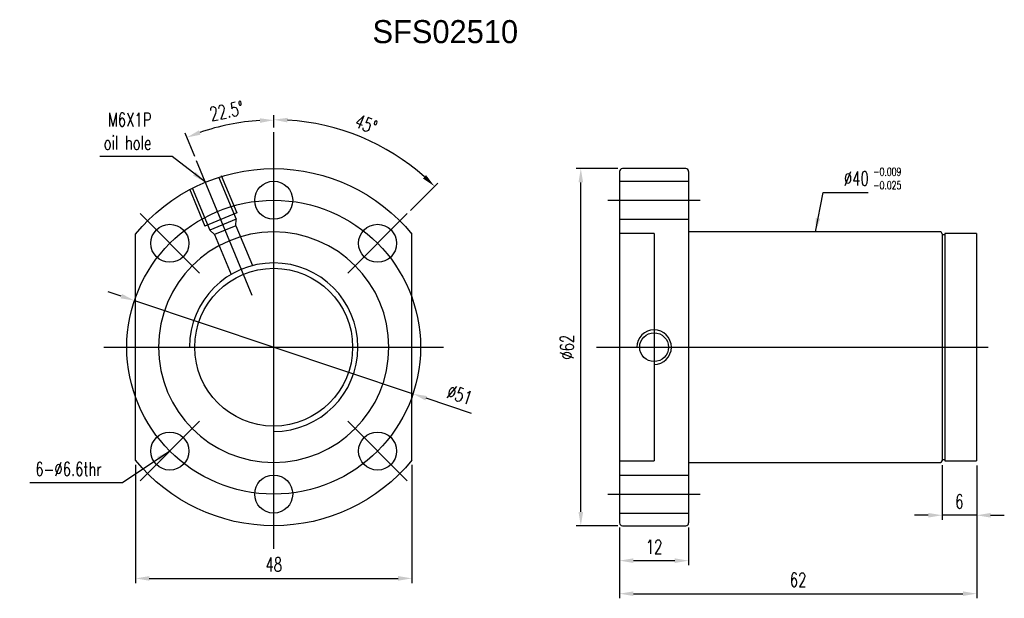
# Model space of a CAD drawing. Header units: inches. Extents: x 22 to 193, y 43 to 143.
import ezdxf
from ezdxf.lldxf.tags import DXFTag

# ---------------------------------------------------------------- set-up
doc = ezdxf.new("R2010")
doc.units = ezdxf.units.IN
doc.header["$LTSCALE"] = 3
doc.header["$MEASUREMENT"] = 0
for name, color, linetype in [('CL', 1, 'CENTER'), ('DIM', 4, 'Continuous'), ('HID', 2, 'DASHED'), ('OUT', 3, 'Continuous')]:
    doc.layers.add(name, color=color, linetype=linetype)
doc.styles.add('DIM-7', font='SIMPLEX.shx', dxfattribs={"width": 0.7, "bigfont": 'chineset.shx'})
tags = doc.linetypes.add('CENTER', pattern=[2, 1.25, -0.25, 0.25, -0.25]).pattern_tags.tags
tags[10:11] = [DXFTag(74, 4), DXFTag(75, 0), DXFTag(340, '0'), DXFTag(46, 0.0), DXFTag(50, 0.0), DXFTag(44, 0.0), DXFTag(45, 0.0)]
tags[8:9] = [DXFTag(74, 4), DXFTag(75, 0), DXFTag(340, '0'), DXFTag(46, 0.0), DXFTag(50, 0.0), DXFTag(44, 0.0), DXFTag(45, 0.0)]
tags[6:7] = [DXFTag(74, 4), DXFTag(75, 0), DXFTag(340, '0'), DXFTag(46, 0.0), DXFTag(50, 0.0), DXFTag(44, 0.0), DXFTag(45, 0.0)]
tags[4:5] = [DXFTag(74, 4), DXFTag(75, 0), DXFTag(340, '0'), DXFTag(46, 0.0), DXFTag(50, 0.0), DXFTag(44, 0.0), DXFTag(45, 0.0)]
tags = doc.linetypes.add('DASHED', pattern=[0.75, 0.5, -0.25]).pattern_tags.tags
tags[6:7] = [DXFTag(74, 4), DXFTag(75, 0), DXFTag(340, '0'), DXFTag(46, 0.0), DXFTag(50, 0.0), DXFTag(44, 0.0), DXFTag(45, 0.0)]
tags[4:5] = [DXFTag(74, 4), DXFTag(75, 0), DXFTag(340, '0'), DXFTag(46, 0.0), DXFTag(50, 0.0), DXFTag(44, 0.0), DXFTag(45, 0.0)]
doc.dimstyles.new('CNS', dxfattribs={"dimscale": 0.5, "dimtxt": 3, "dimasz": 3, "dimexe": 1, "dimexo": 1, "dimgap": 1.5, "dimtad": 1, "dimdsep": 46, "dimtxsty": 'DIM-7', "dimcen": 0.09, "dimclrd": 4, "dimclre": 4, "dimclrt": 4, "dimadec": 0, "dimazin": 2, "dimtfac": 1, "dimtmove": 0, "dimatfit": 3, "dimfxl": 1, "dimtvp": 0.971429, "dimtolj": 1, "dimarcsym": 0})

# ---------------------------------------------------------------- blocks, each defined once
blk = doc.blocks.new('*D1')
at = {"layer": 'DEFPOINTS', "color": 0, "transparency": 16777216}
for p in [(41.77, 66.81), (89.77, 66.81), (89.77, 46.3)]:
    blk.add_point(p, dxfattribs=at)
at = {"layer": 'DIM', "color": 4, "lineweight": -2, "transparency": 16777216}
for p, q in [((41.77, 66.01), (41.77, 45.5)), ((89.77, 66.01), (89.77, 45.5)), ((44.17, 46.3), (87.37, 46.3))]:
    blk.add_line(p, q, dxfattribs=at)
at = {"layer": 'DIM', "color": 4, "transparency": 16777216}
for points in [[(44.17, 46.7), (44.17, 45.9), (41.77, 46.3)], [(87.37, 46.7), (87.37, 45.9), (89.77, 46.3)]]:
    blk.add_solid(points, dxfattribs=at)
at = {"layer": 'DIM', "color": 4, "transparency": 16777216, "insert": (65.77, 48.7), "char_height": 2.4, "attachment_point": 5, "style": 'DIM-7'}
blk.add_mtext('\\A1;48', dxfattribs=at)
blk = doc.blocks.new('*D2')
at = {"layer": 'DEFPOINTS', "color": 0, "transparency": 16777216}
for p in [(125.8, 55.94), (137.8, 55.94), (137.8, 49.38)]:
    blk.add_point(p, dxfattribs=at)
at = {"layer": 'DIM', "color": 4, "lineweight": -2, "transparency": 16777216}
for p, q in [((125.8, 55.14), (125.8, 48.58)), ((137.8, 55.14), (137.8, 48.58)), ((128.2, 49.38), (135.4, 49.38))]:
    blk.add_line(p, q, dxfattribs=at)
at = {"layer": 'DIM', "color": 4, "transparency": 16777216}
for points in [[(128.2, 49.78), (128.2, 48.98), (125.8, 49.38)], [(135.4, 49.78), (135.4, 48.98), (137.8, 49.38)]]:
    blk.add_solid(points, dxfattribs=at)
at = {"layer": 'DIM', "color": 4, "transparency": 16777216, "insert": (131.8, 51.78), "char_height": 2.4, "attachment_point": 5, "style": 'DIM-7'}
blk.add_mtext('\\A1;12', dxfattribs=at)
blk = doc.blocks.new('*D3')
at = {"layer": 'DEFPOINTS', "color": 0, "transparency": 16777216}
for p in [(187.8, 66.69), (125.8, 55.94), (187.8, 43.65)]:
    blk.add_point(p, dxfattribs=at)
at = {"layer": 'DIM', "color": 4, "lineweight": -2, "transparency": 16777216}
for p, q in [((187.8, 65.89), (187.8, 42.85)), ((125.8, 55.14), (125.8, 42.85)), ((128.2, 43.65), (185.4, 43.65))]:
    blk.add_line(p, q, dxfattribs=at)
at = {"layer": 'DIM', "color": 4, "transparency": 16777216}
for points in [[(128.2, 44.05), (128.2, 43.25), (125.8, 43.65)], [(185.4, 44.05), (185.4, 43.25), (187.8, 43.65)]]:
    blk.add_solid(points, dxfattribs=at)
at = {"layer": 'DIM', "color": 4, "transparency": 16777216, "insert": (156.8, 46.05), "char_height": 2.4, "attachment_point": 5, "style": 'DIM-7'}
blk.add_mtext('\\A1;62', dxfattribs=at)
blk = doc.blocks.new('*D4')
at = {"layer": 'DEFPOINTS', "color": 0, "transparency": 16777216}
for p in [(181.8, 66.74), (187.8, 66.69), (181.8, 57.26)]:
    blk.add_point(p, dxfattribs=at)
at = {"layer": 'DIM', "color": 4, "lineweight": -2, "transparency": 16777216}
for p, q in [((181.8, 65.94), (181.8, 56.46)), ((187.8, 65.89), (187.8, 56.46)), ((179.4, 57.26), (177, 57.26)), ((187.8, 57.26), (181.8, 57.26)), ((190.2, 57.26), (192.6, 57.26))]:
    blk.add_line(p, q, dxfattribs=at)
at = {"layer": 'DIM', "color": 4, "transparency": 16777216}
for points in [[(179.4, 57.66), (179.4, 56.86), (181.8, 57.26)], [(190.2, 57.66), (190.2, 56.86), (187.8, 57.26)]]:
    blk.add_solid(points, dxfattribs=at)
at = {"layer": 'DIM', "color": 4, "transparency": 16777216, "insert": (184.8, 59.66), "char_height": 2.4, "attachment_point": 5, "style": 'DIM-7'}
blk.add_mtext('\\A1;6', dxfattribs=at)
blk = doc.blocks.new('*D5')
at = {"layer": 'DEFPOINTS', "color": 0, "transparency": 16777216}
for p in [(119.08, 117.44), (126.3, 117.44), (126.3, 55.44)]:
    blk.add_point(p, dxfattribs=at)
at = {"layer": 'DIM', "color": 4, "lineweight": -2, "transparency": 16777216}
for p, q in [((125.5, 117.44), (118.28, 117.44)), ((119.08, 57.84), (119.08, 115.04)), ((125.5, 55.44), (118.28, 55.44))]:
    blk.add_line(p, q, dxfattribs=at)
at = {"layer": 'DIM', "color": 4, "transparency": 16777216}
for points in [[(118.68, 115.04), (119.48, 115.04), (119.08, 117.44)], [(118.68, 57.84), (119.48, 57.84), (119.08, 55.44)]]:
    blk.add_solid(points, dxfattribs=at)
at = {"layer": 'DIM', "color": 4, "transparency": 16777216, "insert": (116.68, 86.44), "char_height": 2.4, "attachment_point": 5, "rotation": 90, "style": 'DIM-7'}
blk.add_mtext('\\A1;%%C62', dxfattribs=at)
blk = doc.blocks.new('*D6')
at = {"layer": 'DEFPOINTS', "color": 0, "transparency": 16777216}
for p in [(65.77, 123.79), (85.51, 120.63), (88.96, 109.63), (78.64, 99.3), (65.77, 49.09)]:
    blk.add_point(p, dxfattribs=at)
at = {"layer": 'DIM', "color": 4, "lineweight": -2, "transparency": 16777216}
for p, q in [((65.77, 124.59), (65.77, 126.72)), ((89.53, 110.19), (94.26, 114.92))]:
    blk.add_line(p, q, dxfattribs=at)
blk.add_arc((65.77, 86.44), 39.49, 48.4828, 86.5172, dxfattribs=at)
at = {"layer": 'DIM', "color": 4, "transparency": 16777216}
for points in [[(68.15, 125.45), (68.18, 126.25), (65.77, 125.92)], [(92.22, 116.29), (91.67, 115.71), (93.69, 114.36)]]:
    blk.add_solid(points, dxfattribs=at)
at = {"layer": 'DIM', "color": 4, "transparency": 16777216, "insert": (81.8, 125.14), "char_height": 2.4, "attachment_point": 5, "rotation": 337.5, "style": 'DIM-7'}
blk.add_mtext('\\A1;45°', dxfattribs=at)
blk = doc.blocks.new('*D7')
at = {"layer": 'DEFPOINTS', "color": 0, "transparency": 16777216}
for p in [(60.62, 125.5), (65.77, 123.79), (52.37, 118.77), (62.05, 95.4), (65.77, 49.09)]:
    blk.add_point(p, dxfattribs=at)
at = {"layer": 'DIM', "color": 4, "lineweight": -2, "transparency": 16777216}
for p, q in [((65.77, 124.59), (65.77, 126.64)), ((52.07, 119.51), (50.38, 123.58))]:
    blk.add_line(p, q, dxfattribs=at)
blk.add_arc((65.77, 86.44), 39.41, 93.4901, 109.0099, dxfattribs=at)
at = {"layer": 'DIM', "color": 4, "transparency": 16777216}
for points in [[(63.36, 126.17), (63.38, 125.37), (65.77, 125.84)], [(53.07, 123.32), (52.79, 124.07), (50.69, 122.84)]]:
    blk.add_solid(points, dxfattribs=at)
at = {"layer": 'DIM', "color": 4, "transparency": 16777216, "insert": (57.61, 127.44), "char_height": 2.4, "attachment_point": 5, "rotation": 11.25, "style": 'DIM-7'}
blk.add_mtext('\\A1;22.5°', dxfattribs=at)
blk = doc.blocks.new('*D10')
at = {"layer": 'DEFPOINTS', "color": 0, "transparency": 16777216}
for p in [(41.58, 94.53), (89.95, 78.34)]:
    blk.add_point(p, dxfattribs=at)
at = {"layer": 'DIM', "color": 4, "lineweight": -2, "transparency": 16777216}
for p, q in [((39.31, 95.29), (37.03, 96.05)), ((41.58, 94.53), (89.95, 78.34)), ((100.11, 74.94), (92.22, 77.58))]:
    blk.add_line(p, q, dxfattribs=at)
at = {"layer": 'DIM', "color": 4, "transparency": 16777216}
for points in [[(39.44, 95.67), (39.18, 94.91), (41.58, 94.53)], [(92.35, 77.96), (92.1, 77.2), (89.95, 78.34)]]:
    blk.add_solid(points, dxfattribs=at)
at = {"layer": 'DIM', "color": 4, "transparency": 16777216, "insert": (98.07, 78.16), "char_height": 2.4, "attachment_point": 5, "rotation": 341.4986, "style": 'DIM-7'}
blk.add_mtext('\\A1;∅51', dxfattribs=at)

msp = doc.modelspace()

# ---------------------------------------------------------------- linework, layer by layer
at = {"layer": 'CL', "color": 7}
for p, q in [((65.767, 51.435), (65.767, 123.785)), ((62.055, 95.397), (52.373, 118.771)), ((123.797, 111.935), (139.797, 111.935)), ((52.897, 99.305), (42.574, 109.629)), ((78.636, 99.305), (88.96, 109.629)), ((36.267, 86.435), (95.267, 86.435)), ((121.797, 86.435), (187.283, 86.435)), ((179.797, 86.435), (184.297, 86.435)), ((180.297, 86.435), (189.797, 86.435)), ((52.897, 73.566), (42.574, 63.242)), ((78.636, 73.566), (88.96, 63.242)), ((123.797, 60.935), (139.797, 60.935))]:
    msp.add_line(p, q, dxfattribs=at)
msp.add_circle((65.767, 86.435), 25.5, dxfattribs=at)
at = {"layer": 'DIM', "color": 7}
msp.add_arc((65.767, 86.435), 14.625, 270, 180, dxfattribs=at)
at = {"layer": 'HID', "color": 7, "linetype": 'DASHED'}
for p, q in [((56.213, 116.032), (59.275, 108.641)), ((56.675, 116.224), (59.354, 109.757)), ((125.797, 115.235), (137.797, 115.235)), ((51.132, 113.928), (53.811, 107.461)), ((51.594, 114.119), (54.655, 106.728)), ((59.354, 109.757), (53.811, 107.461)), ((59.275, 108.641), (54.655, 106.728)), ((59.195, 107.526), (59.275, 108.641)), ((125.797, 108.635), (137.797, 108.635)), ((55.5, 105.995), (54.655, 106.728)), ((59.195, 107.526), (55.5, 105.995)), ((55.5, 105.995), (58.365, 99.078)), ((59.195, 107.526), (62.067, 100.593)), ((131.797, 106.185), (125.797, 106.185)), ((131.797, 106.185), (131.797, 66.685)), ((125.797, 66.685), (131.797, 66.685)), ((125.797, 64.235), (137.797, 64.235)), ((125.797, 57.635), (137.797, 57.635))]:
    msp.add_line(p, q, dxfattribs=at)
at = {"layer": 'HID', "color": 7, "linetype": 'DASHED', "extrusion": (0, 0, -1)}
msp.add_circle((-65.767, 86.435), 20, dxfattribs=at)
at = {"layer": 'HID', "color": 7, "linetype": 'DASHED'}
msp.add_circle((131.797, 86.435), 2.5, dxfattribs=at)
msp.add_arc((131.797, 86.435), 3, 270, 180, dxfattribs=at)
at = {"layer": 'OUT', "color": 7}
for p, q in [((125.797, 116.935), (125.797, 55.935)), ((137.297, 117.435), (126.297, 117.435)), ((137.797, 116.935), (137.797, 55.935)), ((41.767, 66.814), (41.767, 106.057)), ((89.767, 66.814), (89.767, 106.057)), ((181.497, 106.435), (137.797, 106.435)), ((182.297, 106.185), (182.297, 66.685)), ((187.797, 106.185), (182.297, 106.185)), ((187.797, 106.185), (187.797, 66.685)), ((182.297, 105.935), (181.797, 105.935)), ((181.797, 105.935), (181.797, 66.935)), ((182.297, 105.935), (182.297, 66.935)), ((181.797, 66.935), (182.297, 66.935)), ((182.297, 66.685), (187.797, 66.685)), ((137.797, 66.435), (181.497, 66.435)), ((126.297, 55.435), (137.297, 55.435))]:
    msp.add_line(p, q, dxfattribs=at)
for centre, radius in [((65.767, 111.935), 3.3), ((47.735, 104.467), 3.3), ((83.798, 104.467), 3.3), ((65.767, 86.435), 13.7), ((47.735, 68.404), 3.3), ((83.798, 68.404), 3.3), ((65.767, 60.935), 3.3)]:
    msp.add_circle(centre, radius, dxfattribs=at)
at = {"layer": 'OUT', "color": 7, "extrusion": (0, 0, -1)}
for start, end in [(39.26803, 140.73197), (219.26803, 320.73197)]:
    msp.add_arc((-65.767, 86.435), 31, start, end, dxfattribs=at)
at = {"layer": 'OUT', "color": 7}
for centre, radius, start, end in [((126.297, 116.935), 0.5, 90, 180), ((137.297, 116.935), 0.5, 0, 90), ((181.497, 106.135), 0.3, 360, 90), ((181.497, 66.735), 0.3, 270, 0), ((126.297, 55.935), 0.5, 180, 270), ((137.297, 55.935), 0.5, 270, 0)]:
    msp.add_arc(centre, radius, start, end, dxfattribs=at)
msp.add_open_spline([(181.797, 106.135), (181.797, 106.109), (181.797, 106.081), (181.797, 105.798), (181.797, 105.413), (181.797, 104.409), (181.797, 103.795), (181.797, 102.344), (181.797, 101.499), (181.797, 98.731), (181.797, 96.5), (181.797, 91.687), (181.797, 89.055), (181.797, 85.142), (181.797, 83.817), (181.797, 81.252), (181.797, 80.005), (181.797, 77.584), (181.797, 76.412), (181.797, 74.245), (181.797, 73.234), (181.797, 71.367), (181.797, 70.537), (181.797, 69.088), (181.797, 68.462), (181.797, 67.457), (181.797, 67.079), (181.797, 66.792), (181.797, 66.763), (181.797, 66.735)], degree=3, knots=[0.05521367, 0.05521367, 0.05521367, 0.05521367, 0.06249703, 0.06249703, 0.12499406, 0.12499406, 0.1874911, 0.1874911, 0.24998813, 0.24998813, 0.37498219, 0.37498219, 0.49997625, 0.49997625, 0.56247329, 0.56247329, 0.62497032, 0.62497032, 0.68746735, 0.68746735, 0.74996438, 0.74996438, 0.81246141, 0.81246141, 0.87495844, 0.87495844, 0.93745548, 0.93745548, 0.9450649, 0.9450649, 0.9450649, 0.9450649], dxfattribs=at)

# ---------------------------------------------------------------- texts
at = {"layer": 'DIM', "color": 0, "insert": (82.917, 143.211), "char_height": 4, "width": 53.23888, "attachment_point": 1}
msp.add_mtext('SFS02510', dxfattribs=at)
at = {"layer": 'DIM', "color": 7, "char_height": 2.4, "style": 'DIM-7'}
for s, insert, attachment_point in [('\\A1;M6X1P\\Poil hole', (44.538, 120.722), 9), ('\\A1;%%C40', (164.747, 114.51), 7), ('6-%%c6.6thr', (35.909, 64.087), 9)]:
    msp.add_mtext(s, dxfattribs=dict(at, insert=insert, attachment_point=attachment_point))
at = {"layer": 'DIM', "color": 7, "insert": (169.851, 117.59), "char_height": 1.4, "width": 6.84378, "attachment_point": 1, "style": 'DIM-7'}
msp.add_mtext('-0.009\\P-0.025', dxfattribs=at)

# ---------------------------------------------------------------- dimensions: what is measured, and where the dimension line sits
at = {"layer": 'DIM', "color": 7}
for base, line1, override, picture, middle in [((60.623, 125.504), ((62.055, 95.397), (52.373, 118.771)), {"dimscale": 0.8, "dimadec": 1}, '*D7', (57.611, 127.438)), ((85.511, 120.634), ((78.636, 99.305), (88.96, 109.629)), {"dimscale": 0.8}, '*D6', (81.797, 125.136))]:
    dim = msp.add_angular_dim_2l(base=base, line1=line1, line2=((65.767, 49.085), (65.767, 123.785)), dimstyle='CNS', override=override, dxfattribs=at)
    dim.commit()
    dim.dimension.update_dxf_attribs({"geometry": picture, "text_midpoint": middle})
dim = msp.add_linear_dim(base=(119.084, 117.435), p1=(126.297, 55.435), p2=(126.297, 117.435), angle=90, text='%%C<>', dimstyle='CNS', override={"dimscale": 0.8}, dxfattribs=at)
dim.commit()
dim.dimension.update_dxf_attribs({"geometry": '*D5', "text_midpoint": (116.684, 86.435)})
dim = msp.add_diameter_dim_2p(p1=(41.585, 94.527), p2=(89.949, 78.344), dimstyle='CNS', override={"dimscale": 0.8}, dxfattribs=at)
dim.commit()
dim.dimension.update_dxf_attribs({"geometry": '*D10', "text_midpoint": (98.069, 78.157)})
for base, p1, p2, picture, middle in [((89.767, 46.303), (41.767, 66.814), (89.767, 66.814), '*D1', (65.767, 48.703)), ((187.797, 43.646), (125.797, 55.935), (187.797, 66.685), '*D3', (156.797, 46.046)), ((181.797, 57.261), (187.797, 66.685), (181.797, 66.735), '*D4', (184.797, 59.661)), ((137.797, 49.375), (125.797, 55.935), (137.797, 55.935), '*D2', (131.797, 51.775))]:
    dim = msp.add_linear_dim(base=base, p1=p1, p2=p2, dimstyle='CNS', override={"dimscale": 0.8}, dxfattribs=at)
    dim.commit()
    dim.dimension.update_dxf_attribs({"geometry": picture, "text_midpoint": middle})

# ---------------------------------------------------------------- leaders
at = {"layer": 'DIM', "color": 7, "annotation_type": 0, "has_hookline": 1}
for points, override, hookline_direction, text_width in [([(53.903, 115.076), (48.138, 119.522), (45.738, 119.522)], {"dimscale": 0.8, "dimgap": 1.5, "dimtad": 1}, 1, 8.96), ([(159.797, 106.435), (161.147, 113.31), (163.547, 113.31)], {"dimscale": 0.8, "dimgap": 1.5, "dimtad": 1}, 0, 4.24), ([(47.735, 68.404), (39.509, 62.887), (37.109, 62.887)], {"dimscale": 0.8}, 1, 12.48)]:
    msp.add_leader(points, dimstyle='CNS', override=override, dxfattribs=dict(at, hookline_direction=hookline_direction, text_width=text_width))

doc.saveas('drawing.dxf')
